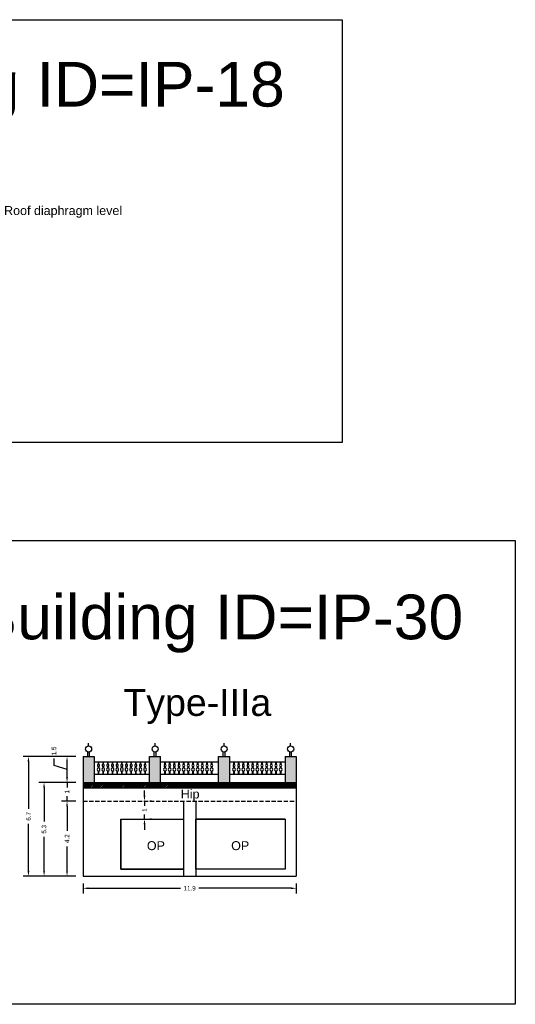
# Model space of a CAD drawing. Header units: metres. Extents: x 3416658 to 3417184, y -6712896 to -6712690.
# Tile 54 of 58: x 3417059 to 3417087, y -6712779 to -6712724. Entities that reach past the tile are written whole.
import ezdxf

# ---------------------------------------------------------------- set-up
doc = ezdxf.new("R2010")
doc.units = ezdxf.units.M
doc.linetypes.add('ACAD_ISO02W100', pattern=[15, 12, -3])
doc.layers.add('Dotted', color=7, linetype='ACAD_ISO02W100', plot=False)
doc.styles.get("Standard").update_dxf_attribs({"font": 'arial.ttf'})
doc.dimstyles.new('ISO-25', dxfattribs={"dimtxt": 0.25, "dimasz": 0.3, "dimexe": 0.3, "dimexo": 0.4, "dimgap": 0.2, "dimtad": 0, "dimdec": 1, "dimdsep": 46, "dimtxsty": 'Standard', "dimcen": 2.5, "dimadec": 0, "dimazin": 0, "dimtfac": 1, "dimtdec": 1, "dimtmove": 0, "dimatfit": 3, "dimfxl": 1, "dimarcsym": 0})

# ---------------------------------------------------------------- blocks, each defined once
blk = doc.blocks.new('*D248')
at = {"color": 0, "lineweight": -2, "transparency": 16777216}
for p, q in [((3417062.295, -6712767.552), (3417061.499, -6712767.552)), ((3417061.799, -6712767.852), (3417061.799, -6712769.221)), ((3417061.799, -6712771.452), (3417061.799, -6712770.083)), ((3417062.295, -6712771.752), (3417061.499, -6712771.752))]:
    blk.add_line(p, q, dxfattribs=at)
at = {"color": 0, "transparency": 16777216}
for points in [[(3417061.749, -6712767.852), (3417061.849, -6712767.852), (3417061.799, -6712767.552)], [(3417061.749, -6712771.452), (3417061.849, -6712771.452), (3417061.799, -6712771.752)]]:
    blk.add_solid(points, dxfattribs=at)
at = {"layer": 'Defpoints', "color": 0, "transparency": 16777216}
for p in [(3417061.799, -6712767.552), (3417062.695, -6712767.552), (3417062.695, -6712771.752)]:
    blk.add_point(p, dxfattribs=at)
at = {"color": 0, "transparency": 16777216, "insert": (3417061.799, -6712769.652), "char_height": 0.25, "attachment_point": 5, "rotation": 90}
blk.add_mtext('4.2', dxfattribs=at)
blk = doc.blocks.new('*D249')
at = {"color": 0, "lineweight": -2, "transparency": 16777216}
for p, q in [((3417061.799, -6712766.202), (3417061.799, -6712765.902)), ((3417062.295, -6712766.502), (3417061.499, -6712766.502)), ((3417061.799, -6712766.502), (3417061.799, -6712766.781)), ((3417062.295, -6712767.552), (3417061.499, -6712767.552)), ((3417061.799, -6712767.552), (3417061.799, -6712767.273)), ((3417061.799, -6712767.852), (3417061.799, -6712768.152))]:
    blk.add_line(p, q, dxfattribs=at)
at = {"color": 0, "transparency": 16777216}
for points in [[(3417061.749, -6712766.202), (3417061.849, -6712766.202), (3417061.799, -6712766.502)], [(3417061.749, -6712767.852), (3417061.849, -6712767.852), (3417061.799, -6712767.552)]]:
    blk.add_solid(points, dxfattribs=at)
at = {"layer": 'Defpoints', "color": 0, "transparency": 16777216}
for p in [(3417061.799, -6712766.502), (3417062.695, -6712766.502), (3417062.695, -6712767.552)]:
    blk.add_point(p, dxfattribs=at)
at = {"color": 0, "transparency": 16777216, "insert": (3417061.799, -6712767.027), "char_height": 0.25, "attachment_point": 5, "rotation": 90}
blk.add_mtext('1', dxfattribs=at)
blk = doc.blocks.new('*D250')
at = {"color": 0, "lineweight": -2, "transparency": 16777216}
for p, q in [((3417061.072, -6712765.559), (3417061.072, -6712765.159)), ((3417061.799, -6712765.777), (3417061.072, -6712765.559)), ((3417062.295, -6712765.052), (3417061.499, -6712765.052)), ((3417061.799, -6712766.202), (3417061.799, -6712765.352)), ((3417062.295, -6712766.502), (3417061.499, -6712766.502))]:
    blk.add_line(p, q, dxfattribs=at)
at = {"color": 0, "transparency": 16777216}
for points in [[(3417061.749, -6712765.352), (3417061.849, -6712765.352), (3417061.799, -6712765.052)], [(3417061.749, -6712766.202), (3417061.849, -6712766.202), (3417061.799, -6712766.502)]]:
    blk.add_solid(points, dxfattribs=at)
at = {"layer": 'Defpoints', "color": 0, "transparency": 16777216}
for p in [(3417061.799, -6712765.052), (3417062.695, -6712765.052), (3417062.695, -6712766.502)]:
    blk.add_point(p, dxfattribs=at)
at = {"color": 0, "transparency": 16777216, "insert": (3417061.072, -6712764.742), "char_height": 0.25, "attachment_point": 5, "rotation": 90}
blk.add_mtext('1.5', dxfattribs=at)
blk = doc.blocks.new('*D251')
at = {"color": 0, "lineweight": -2, "transparency": 16777216}
for p, q in [((3417062.295, -6712766.502), (3417060.215, -6712766.502)), ((3417060.515, -6712766.802), (3417060.515, -6712768.699)), ((3417060.515, -6712771.452), (3417060.515, -6712769.555)), ((3417062.295, -6712771.752), (3417060.215, -6712771.752))]:
    blk.add_line(p, q, dxfattribs=at)
at = {"color": 0, "transparency": 16777216}
for points in [[(3417060.465, -6712766.802), (3417060.565, -6712766.802), (3417060.515, -6712766.502)], [(3417060.465, -6712771.452), (3417060.565, -6712771.452), (3417060.515, -6712771.752)]]:
    blk.add_solid(points, dxfattribs=at)
at = {"layer": 'Defpoints', "color": 0, "transparency": 16777216}
for p in [(3417060.515, -6712766.502), (3417062.695, -6712766.502), (3417062.695, -6712771.752)]:
    blk.add_point(p, dxfattribs=at)
at = {"color": 0, "transparency": 16777216, "insert": (3417060.515, -6712769.127), "char_height": 0.25, "attachment_point": 5, "rotation": 90}
blk.add_mtext('5.3', dxfattribs=at)
blk = doc.blocks.new('*D252')
at = {"color": 0, "lineweight": -2, "transparency": 16777216}
for p, q in [((3417062.295, -6712765.052), (3417059.341, -6712765.052)), ((3417059.641, -6712765.352), (3417059.641, -6712767.974)), ((3417059.641, -6712771.452), (3417059.641, -6712768.83)), ((3417062.295, -6712771.752), (3417059.341, -6712771.752))]:
    blk.add_line(p, q, dxfattribs=at)
at = {"color": 0, "transparency": 16777216}
for points in [[(3417059.591, -6712765.352), (3417059.691, -6712765.352), (3417059.641, -6712765.052)], [(3417059.591, -6712771.452), (3417059.691, -6712771.452), (3417059.641, -6712771.752)]]:
    blk.add_solid(points, dxfattribs=at)
at = {"layer": 'Defpoints', "color": 0, "transparency": 16777216}
for p in [(3417059.641, -6712765.052), (3417062.695, -6712765.052), (3417062.695, -6712771.752)]:
    blk.add_point(p, dxfattribs=at)
at = {"color": 0, "transparency": 16777216, "insert": (3417059.641, -6712768.402), "char_height": 0.25, "attachment_point": 5, "rotation": 90}
blk.add_mtext('6.7', dxfattribs=at)
blk = doc.blocks.new('*D253')
at = {"color": 0, "lineweight": -2, "transparency": 16777216}
for p, q in [((3417066.13, -6712767.252), (3417066.13, -6712766.952)), ((3417066.13, -6712767.552), (3417066.13, -6712767.806)), ((3417066.53, -6712767.552), (3417066.43, -6712767.552)), ((3417066.13, -6712768.552), (3417066.13, -6712768.298)), ((3417066.13, -6712768.852), (3417066.13, -6712769.152)), ((3417066.53, -6712768.552), (3417066.43, -6712768.552))]:
    blk.add_line(p, q, dxfattribs=at)
at = {"color": 0, "transparency": 16777216}
for points in [[(3417066.08, -6712767.252), (3417066.18, -6712767.252), (3417066.13, -6712767.552)], [(3417066.08, -6712768.852), (3417066.18, -6712768.852), (3417066.13, -6712768.552)]]:
    blk.add_solid(points, dxfattribs=at)
at = {"layer": 'Defpoints', "color": 0, "transparency": 16777216}
for p in [(3417066.13, -6712767.552), (3417066.13, -6712767.552), (3417066.13, -6712768.552)]:
    blk.add_point(p, dxfattribs=at)
at = {"color": 0, "transparency": 16777216, "insert": (3417066.13, -6712768.052), "char_height": 0.25, "attachment_point": 5, "rotation": 90}
blk.add_mtext('1', dxfattribs=at)
blk = doc.blocks.new('*D523')
at = {"color": 0, "lineweight": -2, "transparency": 16777216}
for p, q in [((3417062.695, -6712772.152), (3417062.695, -6712772.727)), ((3417074.615, -6712772.152), (3417074.615, -6712772.727)), ((3417062.995, -6712772.427), (3417068.142, -6712772.427)), ((3417074.315, -6712772.427), (3417069.168, -6712772.427))]:
    blk.add_line(p, q, dxfattribs=at)
at = {"color": 0, "transparency": 16777216}
for points in [[(3417062.995, -6712772.377), (3417062.995, -6712772.477), (3417062.695, -6712772.427)], [(3417074.315, -6712772.377), (3417074.315, -6712772.477), (3417074.615, -6712772.427)]]:
    blk.add_solid(points, dxfattribs=at)
at = {"layer": 'Defpoints', "color": 0, "transparency": 16777216}
for p in [(3417062.695, -6712771.752), (3417074.615, -6712771.752), (3417074.615, -6712772.427)]:
    blk.add_point(p, dxfattribs=at)
at = {"color": 0, "transparency": 16777216, "insert": (3417068.655, -6712772.427), "char_height": 0.25, "attachment_point": 5}
blk.add_mtext('11.9', dxfattribs=at)

msp = doc.modelspace()

# ---------------------------------------------------------------- hatches: boundary and pattern name
h = msp.add_hatch(color=256)
h.dxf.hatch_style = 1
h.paths.add_polyline_path([(3417066.415, -6712766.502), (3417067.035, -6712766.502), (3417067.035, -6712765.052), (3417066.415, -6712765.052)])
h.paths.add_polyline_path([(3417062.695, -6712766.502), (3417063.315, -6712766.502), (3417063.315, -6712765.052), (3417062.695, -6712765.052)])
h.paths.add_polyline_path([(3417070.275, -6712766.502), (3417070.895, -6712766.502), (3417070.895, -6712765.052), (3417070.275, -6712765.052)])
h.paths.add_polyline_path([(3417074.615, -6712765.052), (3417073.995, -6712765.052), (3417073.995, -6712766.502), (3417074.615, -6712766.502)])
h = msp.add_hatch()
h.set_pattern_fill('ANSI32', color=256, scale=0.01)
h.set_pattern_definition([(45, (-50.96949, 26.99843), (-0.067351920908, 0.067351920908), []), (45, (-50.92459, 26.99843), (-0.067351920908, 0.067351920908), [])])
h.paths.add_polyline_path([(3417062.695, -6712766.502), (3417062.695, -6712766.802), (3417074.615, -6712766.802), (3417074.615, -6712766.502)])

# ---------------------------------------------------------------- linework, layer by layer
for points in [[(3417045.187, -6712723.841), (3417077.188, -6712723.841), (3417077.188, -6712747.497), (3417045.187, -6712747.497)], [(3417053.563, -6712752.965), (3417086.867, -6712752.965), (3417086.867, -6712778.917), (3417053.563, -6712778.917)], [(3417064.805, -6712768.552), (3417068.305, -6712768.552), (3417068.305, -6712771.352), (3417064.805, -6712771.352)], [(3417069.005, -6712768.552), (3417073.995, -6712768.552), (3417073.995, -6712771.352), (3417069.005, -6712771.352)]]:
    msp.add_lwpolyline(points, close=True)
for points in [[(3417063.005, -6712764.468), (3417063.005, -6712764.302)], [(3417066.725, -6712764.468), (3417066.725, -6712764.302)], [(3417070.585, -6712764.468), (3417070.585, -6712764.302)], [(3417074.305, -6712764.468), (3417074.305, -6712764.302)], [(3417062.955, -6712765.052), (3417062.955, -6712764.797)], [(3417063.055, -6712765.052), (3417063.055, -6712764.797)], [(3417066.675, -6712765.052), (3417066.675, -6712764.797)], [(3417066.775, -6712765.052), (3417066.775, -6712764.797)], [(3417070.535, -6712765.052), (3417070.535, -6712764.797)], [(3417070.635, -6712765.052), (3417070.635, -6712764.797)], [(3417074.255, -6712765.052), (3417074.255, -6712764.797)], [(3417074.355, -6712765.052), (3417074.355, -6712764.797)], [(3417062.695, -6712765.052), (3417062.695, -6712771.752)], [(3417062.695, -6712765.052), (3417063.315, -6712765.052)], [(3417063.315, -6712765.052), (3417063.315, -6712766.502)], [(3417063.315, -6712765.352), (3417066.415, -6712765.352)], [(3417066.415, -6712766.502), (3417066.415, -6712765.052)], [(3417066.415, -6712765.052), (3417067.035, -6712765.052)], [(3417067.035, -6712766.502), (3417067.035, -6712765.052)], [(3417067.035, -6712765.352), (3417070.275, -6712765.352)], [(3417070.275, -6712766.502), (3417070.275, -6712765.052)], [(3417070.275, -6712765.052), (3417070.895, -6712765.052)], [(3417070.895, -6712766.502), (3417070.895, -6712765.052)], [(3417070.895, -6712765.352), (3417073.995, -6712765.352)], [(3417073.995, -6712765.052), (3417073.995, -6712766.502)], [(3417073.995, -6712765.052), (3417074.615, -6712765.052)], [(3417074.615, -6712765.052), (3417074.615, -6712771.752)], [(3417063.315, -6712766.052), (3417066.415, -6712766.052)], [(3417067.035, -6712766.052), (3417070.275, -6712766.052)], [(3417070.895, -6712766.052), (3417073.995, -6712766.052)], [(3417062.695, -6712766.502), (3417074.615, -6712766.502)], [(3417062.695, -6712766.802), (3417074.615, -6712766.802)], [(3417068.305, -6712767.552), (3417068.305, -6712771.752)], [(3417069.005, -6712767.552), (3417069.005, -6712771.752)], [(3417064.805, -6712768.552), (3417064.805, -6712771.352)], [(3417064.805, -6712768.552), (3417068.305, -6712768.552)], [(3417073.995, -6712768.552), (3417069.005, -6712768.552)], [(3417073.995, -6712768.552), (3417073.995, -6712771.352)], [(3417064.805, -6712771.352), (3417068.305, -6712771.352)], [(3417073.995, -6712771.352), (3417069.005, -6712771.352)], [(3417062.695, -6712771.752), (3417074.615, -6712771.752)]]:
    msp.add_lwpolyline(points)
for points in [[(3417063.537, -6712765.352), (3417063.537, -6712765.483, 0.504557), (3417063.537, -6712765.618), (3417063.537, -6712765.692, 0.59952), (3417063.537, -6712765.879), (3417063.537, -6712766.052)], [(3417063.586, -6712766.052), (3417063.586, -6712765.879, 0.59952), (3417063.586, -6712765.692), (3417063.586, -6712765.618, 0.504557), (3417063.586, -6712765.483), (3417063.586, -6712765.352)], [(3417063.798, -6712765.352), (3417063.798, -6712765.483, 0.504557), (3417063.798, -6712765.618), (3417063.798, -6712765.692, 0.59952), (3417063.798, -6712765.879), (3417063.798, -6712766.052)], [(3417063.846, -6712766.052), (3417063.846, -6712765.879, 0.59952), (3417063.846, -6712765.692), (3417063.846, -6712765.618, 0.504557), (3417063.846, -6712765.483), (3417063.846, -6712765.352)], [(3417064.058, -6712765.352), (3417064.058, -6712765.483, 0.504557), (3417064.058, -6712765.618), (3417064.058, -6712765.692, 0.59952), (3417064.058, -6712765.879), (3417064.058, -6712766.052)], [(3417064.107, -6712766.052), (3417064.107, -6712765.879, 0.59952), (3417064.107, -6712765.692), (3417064.107, -6712765.618, 0.504557), (3417064.107, -6712765.483), (3417064.107, -6712765.352)], [(3417064.319, -6712765.352), (3417064.319, -6712765.483, 0.504557), (3417064.319, -6712765.618), (3417064.319, -6712765.692, 0.59952), (3417064.319, -6712765.879), (3417064.319, -6712766.052)], [(3417064.367, -6712766.052), (3417064.367, -6712765.879, 0.59952), (3417064.367, -6712765.692), (3417064.367, -6712765.618, 0.504557), (3417064.367, -6712765.483), (3417064.367, -6712765.352)], [(3417064.579, -6712765.352), (3417064.579, -6712765.483, 0.504557), (3417064.579, -6712765.618), (3417064.579, -6712765.692, 0.59952), (3417064.579, -6712765.879), (3417064.579, -6712766.052)], [(3417064.628, -6712766.052), (3417064.628, -6712765.879, 0.59952), (3417064.628, -6712765.692), (3417064.628, -6712765.618, 0.504557), (3417064.628, -6712765.483), (3417064.628, -6712765.352)], [(3417064.839, -6712765.352), (3417064.839, -6712765.483, 0.504557), (3417064.839, -6712765.618), (3417064.839, -6712765.692, 0.59952), (3417064.839, -6712765.879), (3417064.839, -6712766.052)], [(3417064.888, -6712766.052), (3417064.888, -6712765.879, 0.59952), (3417064.888, -6712765.692), (3417064.888, -6712765.618, 0.504557), (3417064.888, -6712765.483), (3417064.888, -6712765.352)], [(3417065.1, -6712765.352), (3417065.1, -6712765.483, 0.504557), (3417065.1, -6712765.618), (3417065.1, -6712765.692, 0.59952), (3417065.1, -6712765.879), (3417065.1, -6712766.052)], [(3417065.148, -6712766.052), (3417065.148, -6712765.879, 0.59952), (3417065.148, -6712765.692), (3417065.148, -6712765.618, 0.504557), (3417065.148, -6712765.483), (3417065.148, -6712765.352)], [(3417065.36, -6712765.352), (3417065.36, -6712765.483, 0.504557), (3417065.36, -6712765.618), (3417065.36, -6712765.692, 0.59952), (3417065.36, -6712765.879), (3417065.36, -6712766.052)], [(3417065.409, -6712766.052), (3417065.409, -6712765.879, 0.59952), (3417065.409, -6712765.692), (3417065.409, -6712765.618, 0.504557), (3417065.409, -6712765.483), (3417065.409, -6712765.352)], [(3417065.621, -6712765.352), (3417065.621, -6712765.483, 0.504557), (3417065.621, -6712765.618), (3417065.621, -6712765.692, 0.59952), (3417065.621, -6712765.879), (3417065.621, -6712766.052)], [(3417065.669, -6712766.052), (3417065.669, -6712765.879, 0.59952), (3417065.669, -6712765.692), (3417065.669, -6712765.618, 0.504557), (3417065.669, -6712765.483), (3417065.669, -6712765.352)], [(3417065.881, -6712765.352), (3417065.881, -6712765.483, 0.504557), (3417065.881, -6712765.618), (3417065.881, -6712765.692, 0.59952), (3417065.881, -6712765.879), (3417065.881, -6712766.052)], [(3417065.93, -6712766.052), (3417065.93, -6712765.879, 0.59952), (3417065.93, -6712765.692), (3417065.93, -6712765.618, 0.504557), (3417065.93, -6712765.483), (3417065.93, -6712765.352)], [(3417066.141, -6712765.352), (3417066.141, -6712765.483, 0.504557), (3417066.141, -6712765.618), (3417066.141, -6712765.692, 0.59952), (3417066.141, -6712765.879), (3417066.141, -6712766.052)], [(3417066.19, -6712766.052), (3417066.19, -6712765.879, 0.59952), (3417066.19, -6712765.692), (3417066.19, -6712765.618, 0.504557), (3417066.19, -6712765.483), (3417066.19, -6712765.352)], [(3417067.257, -6712765.352), (3417067.257, -6712765.483, 0.504557), (3417067.257, -6712765.618), (3417067.257, -6712765.692, 0.59952), (3417067.257, -6712765.879), (3417067.257, -6712766.052)], [(3417067.306, -6712766.052), (3417067.306, -6712765.879, 0.59952), (3417067.306, -6712765.692), (3417067.306, -6712765.618, 0.504557), (3417067.306, -6712765.483), (3417067.306, -6712765.352)], [(3417067.518, -6712765.352), (3417067.518, -6712765.483, 0.504557), (3417067.518, -6712765.618), (3417067.518, -6712765.692, 0.59952), (3417067.518, -6712765.879), (3417067.518, -6712766.052)], [(3417067.566, -6712766.052), (3417067.566, -6712765.879, 0.59952), (3417067.566, -6712765.692), (3417067.566, -6712765.618, 0.504557), (3417067.566, -6712765.483), (3417067.566, -6712765.352)], [(3417067.778, -6712765.352), (3417067.778, -6712765.483, 0.504557), (3417067.778, -6712765.618), (3417067.778, -6712765.692, 0.59952), (3417067.778, -6712765.879), (3417067.778, -6712766.052)], [(3417067.827, -6712766.052), (3417067.827, -6712765.879, 0.59952), (3417067.827, -6712765.692), (3417067.827, -6712765.618, 0.504557), (3417067.827, -6712765.483), (3417067.827, -6712765.352)], [(3417068.039, -6712765.352), (3417068.039, -6712765.483, 0.504557), (3417068.039, -6712765.618), (3417068.039, -6712765.692, 0.59952), (3417068.039, -6712765.879), (3417068.039, -6712766.052)], [(3417068.087, -6712766.052), (3417068.087, -6712765.879, 0.59952), (3417068.087, -6712765.692), (3417068.087, -6712765.618, 0.504557), (3417068.087, -6712765.483), (3417068.087, -6712765.352)], [(3417068.299, -6712765.352), (3417068.299, -6712765.483, 0.504557), (3417068.299, -6712765.618), (3417068.299, -6712765.692, 0.59952), (3417068.299, -6712765.879), (3417068.299, -6712766.052)], [(3417068.348, -6712766.052), (3417068.348, -6712765.879, 0.59952), (3417068.348, -6712765.692), (3417068.348, -6712765.618, 0.504557), (3417068.348, -6712765.483), (3417068.348, -6712765.352)], [(3417068.559, -6712765.352), (3417068.559, -6712765.483, 0.504557), (3417068.559, -6712765.618), (3417068.559, -6712765.692, 0.59952), (3417068.559, -6712765.879), (3417068.559, -6712766.052)], [(3417068.608, -6712766.052), (3417068.608, -6712765.879, 0.59952), (3417068.608, -6712765.692), (3417068.608, -6712765.618, 0.504557), (3417068.608, -6712765.483), (3417068.608, -6712765.352)], [(3417068.82, -6712765.352), (3417068.82, -6712765.483, 0.504557), (3417068.82, -6712765.618), (3417068.82, -6712765.692, 0.59952), (3417068.82, -6712765.879), (3417068.82, -6712766.052)], [(3417068.868, -6712766.052), (3417068.868, -6712765.879, 0.59952), (3417068.868, -6712765.692), (3417068.868, -6712765.618, 0.504557), (3417068.868, -6712765.483), (3417068.868, -6712765.352)], [(3417069.08, -6712765.352), (3417069.08, -6712765.483, 0.504557), (3417069.08, -6712765.618), (3417069.08, -6712765.692, 0.59952), (3417069.08, -6712765.879), (3417069.08, -6712766.052)], [(3417069.129, -6712766.052), (3417069.129, -6712765.879, 0.59952), (3417069.129, -6712765.692), (3417069.129, -6712765.618, 0.504557), (3417069.129, -6712765.483), (3417069.129, -6712765.352)], [(3417069.341, -6712765.352), (3417069.341, -6712765.483, 0.504557), (3417069.341, -6712765.618), (3417069.341, -6712765.692, 0.59952), (3417069.341, -6712765.879), (3417069.341, -6712766.052)], [(3417069.389, -6712766.052), (3417069.389, -6712765.879, 0.59952), (3417069.389, -6712765.692), (3417069.389, -6712765.618, 0.504557), (3417069.389, -6712765.483), (3417069.389, -6712765.352)], [(3417069.601, -6712765.352), (3417069.601, -6712765.483, 0.504557), (3417069.601, -6712765.618), (3417069.601, -6712765.692, 0.59952), (3417069.601, -6712765.879), (3417069.601, -6712766.052)], [(3417069.65, -6712766.052), (3417069.65, -6712765.879, 0.59952), (3417069.65, -6712765.692), (3417069.65, -6712765.618, 0.504557), (3417069.65, -6712765.483), (3417069.65, -6712765.352)], [(3417069.861, -6712765.352), (3417069.861, -6712765.483, 0.504557), (3417069.861, -6712765.618), (3417069.861, -6712765.692, 0.59952), (3417069.861, -6712765.879), (3417069.861, -6712766.052)], [(3417069.91, -6712766.052), (3417069.91, -6712765.879, 0.59952), (3417069.91, -6712765.692), (3417069.91, -6712765.618, 0.504557), (3417069.91, -6712765.483), (3417069.91, -6712765.352)], [(3417071.117, -6712765.352), (3417071.117, -6712765.483, 0.504557), (3417071.117, -6712765.618), (3417071.117, -6712765.692, 0.59952), (3417071.117, -6712765.879), (3417071.117, -6712766.052)], [(3417071.166, -6712766.052), (3417071.166, -6712765.879, 0.59952), (3417071.166, -6712765.692), (3417071.166, -6712765.618, 0.504557), (3417071.166, -6712765.483), (3417071.166, -6712765.352)], [(3417071.378, -6712765.352), (3417071.378, -6712765.483, 0.504557), (3417071.378, -6712765.618), (3417071.378, -6712765.692, 0.59952), (3417071.378, -6712765.879), (3417071.378, -6712766.052)], [(3417071.426, -6712766.052), (3417071.426, -6712765.879, 0.59952), (3417071.426, -6712765.692), (3417071.426, -6712765.618, 0.504557), (3417071.426, -6712765.483), (3417071.426, -6712765.352)], [(3417071.638, -6712765.352), (3417071.638, -6712765.483, 0.504557), (3417071.638, -6712765.618), (3417071.638, -6712765.692, 0.59952), (3417071.638, -6712765.879), (3417071.638, -6712766.052)], [(3417071.687, -6712766.052), (3417071.687, -6712765.879, 0.59952), (3417071.687, -6712765.692), (3417071.687, -6712765.618, 0.504557), (3417071.687, -6712765.483), (3417071.687, -6712765.352)], [(3417071.899, -6712765.352), (3417071.899, -6712765.483, 0.504557), (3417071.899, -6712765.618), (3417071.899, -6712765.692, 0.59952), (3417071.899, -6712765.879), (3417071.899, -6712766.052)], [(3417071.947, -6712766.052), (3417071.947, -6712765.879, 0.59952), (3417071.947, -6712765.692), (3417071.947, -6712765.618, 0.504557), (3417071.947, -6712765.483), (3417071.947, -6712765.352)], [(3417072.159, -6712765.352), (3417072.159, -6712765.483, 0.504557), (3417072.159, -6712765.618), (3417072.159, -6712765.692, 0.59952), (3417072.159, -6712765.879), (3417072.159, -6712766.052)], [(3417072.208, -6712766.052), (3417072.208, -6712765.879, 0.59952), (3417072.208, -6712765.692), (3417072.208, -6712765.618, 0.504557), (3417072.208, -6712765.483), (3417072.208, -6712765.352)], [(3417072.419, -6712765.352), (3417072.419, -6712765.483, 0.504557), (3417072.419, -6712765.618), (3417072.419, -6712765.692, 0.59952), (3417072.419, -6712765.879), (3417072.419, -6712766.052)], [(3417072.468, -6712766.052), (3417072.468, -6712765.879, 0.59952), (3417072.468, -6712765.692), (3417072.468, -6712765.618, 0.504557), (3417072.468, -6712765.483), (3417072.468, -6712765.352)], [(3417072.68, -6712765.352), (3417072.68, -6712765.483, 0.504557), (3417072.68, -6712765.618), (3417072.68, -6712765.692, 0.59952), (3417072.68, -6712765.879), (3417072.68, -6712766.052)], [(3417072.728, -6712766.052), (3417072.728, -6712765.879, 0.59952), (3417072.728, -6712765.692), (3417072.728, -6712765.618, 0.504557), (3417072.728, -6712765.483), (3417072.728, -6712765.352)], [(3417072.94, -6712765.352), (3417072.94, -6712765.483, 0.504557), (3417072.94, -6712765.618), (3417072.94, -6712765.692, 0.59952), (3417072.94, -6712765.879), (3417072.94, -6712766.052)], [(3417072.989, -6712766.052), (3417072.989, -6712765.879, 0.59952), (3417072.989, -6712765.692), (3417072.989, -6712765.618, 0.504557), (3417072.989, -6712765.483), (3417072.989, -6712765.352)], [(3417073.201, -6712765.352), (3417073.201, -6712765.483, 0.504557), (3417073.201, -6712765.618), (3417073.201, -6712765.692, 0.59952), (3417073.201, -6712765.879), (3417073.201, -6712766.052)], [(3417073.249, -6712766.052), (3417073.249, -6712765.879, 0.59952), (3417073.249, -6712765.692), (3417073.249, -6712765.618, 0.504557), (3417073.249, -6712765.483), (3417073.249, -6712765.352)], [(3417073.461, -6712765.352), (3417073.461, -6712765.483, 0.504557), (3417073.461, -6712765.618), (3417073.461, -6712765.692, 0.59952), (3417073.461, -6712765.879), (3417073.461, -6712766.052)], [(3417073.51, -6712766.052), (3417073.51, -6712765.879, 0.59952), (3417073.51, -6712765.692), (3417073.51, -6712765.618, 0.504557), (3417073.51, -6712765.483), (3417073.51, -6712765.352)], [(3417073.721, -6712765.352), (3417073.721, -6712765.483, 0.504557), (3417073.721, -6712765.618), (3417073.721, -6712765.692, 0.59952), (3417073.721, -6712765.879), (3417073.721, -6712766.052)], [(3417073.77, -6712766.052), (3417073.77, -6712765.879, 0.59952), (3417073.77, -6712765.692), (3417073.77, -6712765.618, 0.504557), (3417073.77, -6712765.483), (3417073.77, -6712765.352)]]:
    msp.add_lwpolyline(points, format="xyb")
for centre in [(3417063.005, -6712764.636), (3417066.725, -6712764.636), (3417070.585, -6712764.636), (3417074.305, -6712764.636)]:
    msp.add_circle(centre, 0.169)
at = {"layer": 'Dotted', "ltscale": 0.02}
msp.add_lwpolyline([(3417062.695, -6712767.552), (3417074.615, -6712767.552)], dxfattribs=at)

# ---------------------------------------------------------------- texts
at = {"attachment_point": 1}
for s, heights, insert, char_height in [('Building ID=IP-18', [0.517], (3417046.705, -6712726.202), 2.5), ('Roof diaphragm level ', [0], (3417058.28, -6712734.267), 0.5), ('Building ID=IP-30', [0.517], (3417056.68, -6712756), 2.5), ('Type-IIIa  ', [0.517], (3417064.952, -6712761.286), 1.5), ('Hip', [0], (3417068.16, -6712766.902), 0.5), ('OP', [0], (3417066.265, -6712769.793), 0.5), ('OP', [0], (3417070.978, -6712769.793), 0.5)]:
    msp.add_mtext_dynamic_manual_height_columns(s, width=67.86454, gutter_width=12.5, heights=heights, dxfattribs=dict(at, insert=insert, char_height=char_height))

# ---------------------------------------------------------------- dimensions: what is measured, and where the dimension line sits
dim = msp.add_linear_dim(base=(3417061.799486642, -6712765.051950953), p1=(3417062.695159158, -6712766.501950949), p2=(3417062.695159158, -6712765.051950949), angle=90, dimstyle='ISO-25', override={"dimtmove": 1})
dim.commit()
dim.dimension.update_dxf_attribs({"geometry": '*D250', "text_midpoint": (3417061.071843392, -6712764.958657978)})
for base, p1, p2, picture, middle in [((3417059.641, -6712765.052), (3417062.695, -6712771.752), (3417062.695, -6712765.052), '*D252', (3417059.641, -6712768.402)), ((3417060.514510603, -6712766.501950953), (3417062.695159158, -6712771.751950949), (3417062.695159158, -6712766.501950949), '*D251', (3417060.5145106, -6712769.126950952)), ((3417066.13, -6712767.552), (3417066.13, -6712768.552), (3417066.13, -6712767.552), '*D253', (3417066.13, -6712768.052)), ((3417061.799, -6712767.552), (3417062.695, -6712771.752), (3417062.695, -6712767.552), '*D248', (3417061.799, -6712769.652))]:
    dim = msp.add_linear_dim(base=base, p1=p1, p2=p2, angle=90, dimstyle='ISO-25')
    dim.commit()
    dim.dimension.update_dxf_attribs({"geometry": picture, "text_midpoint": middle})
dim = msp.add_linear_dim(base=(3417061.799486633, -6712766.501950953), p1=(3417062.695159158, -6712767.551950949), p2=(3417062.695159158, -6712766.501950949), angle=90, dimstyle='ISO-25')
dim.commit()
dim.dimension.update_dxf_attribs({"geometry": '*D249', "text_midpoint": (3417061.799486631, -6712767.026950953), "dimtype": 160})
dim = msp.add_linear_dim(base=(3417074.615, -6712772.427), p1=(3417062.695, -6712771.752), p2=(3417074.615, -6712771.752), dimstyle='ISO-25')
dim.commit()
dim.dimension.update_dxf_attribs({"geometry": '*D523', "text_midpoint": (3417068.655, -6712772.427)})

doc.saveas('drawing.dxf')
